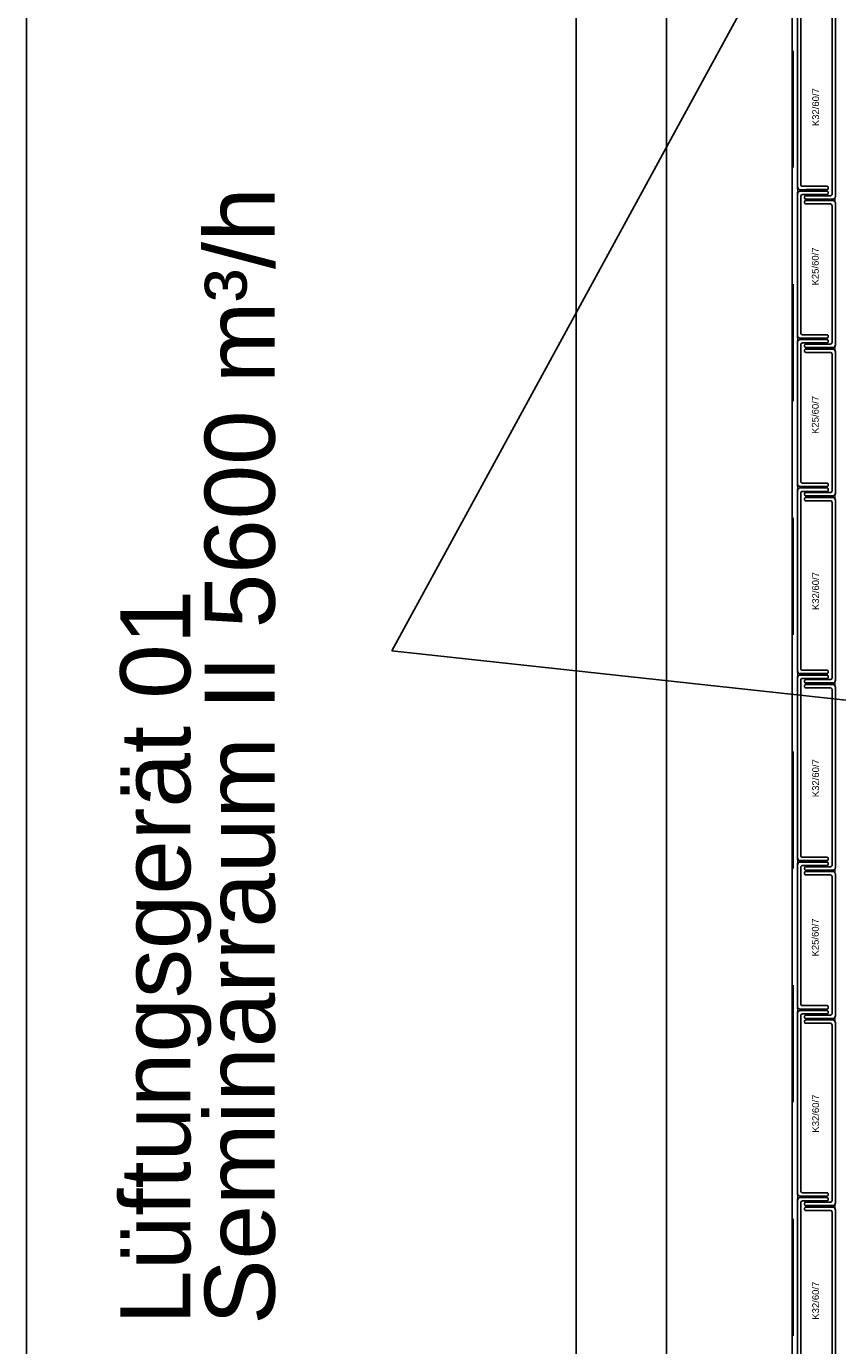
# Model space of a CAD drawing. Header units: metres. Extents: x 0 to 32.9, y 0 to 31.7.
# Tile 21 of 39: x 26.2 to 27.6, y 22 to 24.3. Entities that reach past the tile are written whole.
import ezdxf

# ---------------------------------------------------------------- set-up
doc = ezdxf.new("R2010")
doc.units = ezdxf.units.M
doc.linetypes.add('Dash Style-1', pattern=[0.41664, 0.20828, -0.20836])
for name, color, linetype in [('003ARCH_A', 7, 'Continuous'), ('003TX_TXT', 7, 'Continuous'), ('004TGA_L', 50, 'Continuous'), ('004TX_TXT', 7, 'Continuous')]:
    doc.layers.add(name, color=color, linetype=linetype)
doc.styles.add('ARIAL', font='arial.ttf')

msp = doc.modelspace()

# ---------------------------------------------------------------- linework, layer by layer
at = {"layer": '003ARCH_A', "color": 253, "linetype": 'Dash Style-1'}
msp.add_line((27.5184, 13.6555), (27.5184, 28.7372), dxfattribs=at)
at = {"layer": '003ARCH_A', "color": 253}
for p, q in [((27.5164, 28.6523), (27.5164, 13.6573)), ((27.2924, 28.4248), (27.2924, 13.8848))]:
    msp.add_line(p, q, dxfattribs=at)
at = {"layer": '003ARCH_A', "color": 253, "linetype": 'Continuous', "lineweight": 18}
for p, q in [((27.5261, 24.036), (27.5264, 24.035)), ((27.5261, 24.0352), (27.5261, 24.036)), ((27.5261, 24.0348), (27.5261, 24.0352)), ((27.5261, 24.0345), (27.5261, 24.0348)), ((27.5262, 24.034), (27.5261, 24.0345)), ((27.5261, 24.0253), (27.5263, 24.0268)), ((27.5264, 24.0263), (27.5261, 24.0253)), ((27.5262, 24.0337), (27.5262, 24.034)), ((27.5264, 24.0331), (27.5262, 24.0337)), ((27.5263, 24.0272), (27.5264, 24.0277)), ((27.5263, 24.0268), (27.5263, 24.0272)), ((27.5264, 24.035), (27.527, 24.034)), ((27.5265, 24.0314), (27.5264, 24.0331)), ((27.5264, 24.0281), (27.5265, 24.0285)), ((27.5264, 24.0277), (27.5264, 24.0281)), ((27.527, 24.0273), (27.5264, 24.0263)), ((27.5265, 24.0308), (27.5265, 24.0314)), ((27.5265, 24.0302), (27.5265, 24.0308)), ((27.5265, 24.0297), (27.5265, 24.0302)), ((27.5265, 24.029), (27.5265, 24.0297)), ((27.5265, 24.0285), (27.5265, 24.029)), ((27.527, 24.034), (27.528, 24.033)), ((27.528, 24.0283), (27.527, 24.0273)), ((27.528, 24.033), (27.529, 24.0324)), ((27.529, 24.0289), (27.528, 24.0283)), ((27.529, 24.0324), (27.53, 24.0321)), ((27.53, 24.0292), (27.529, 24.0289)), ((27.53, 24.0321), (27.5301, 24.0316)), ((27.5301, 24.0293), (27.53, 24.0292)), ((27.5301, 24.0316), (27.5301, 24.0314)), ((27.5301, 24.0314), (27.5302, 24.0312)), ((27.5302, 24.0299), (27.5301, 24.0295)), ((27.5301, 24.0295), (27.5301, 24.0293)), ((27.5302, 24.0312), (27.5302, 24.031)), ((27.5302, 24.031), (27.5302, 24.0308)), ((27.5302, 24.0308), (27.5302, 24.0306)), ((27.5302, 24.0306), (27.5302, 24.0304)), ((27.5302, 24.0304), (27.5302, 24.0301)), ((27.5302, 24.0301), (27.5302, 24.0299)), ((27.5896, 24.0148), (27.5895, 24.0145)), ((27.5895, 24.0145), (27.5895, 24.0143)), ((27.5895, 24.0143), (27.5895, 24.0141)), ((27.5895, 24.0141), (27.5895, 24.0139)), ((27.5895, 24.0139), (27.5895, 24.0137)), ((27.5895, 24.0137), (27.5895, 24.0135)), ((27.5895, 24.0135), (27.5895, 24.0132)), ((27.5895, 24.0132), (27.5895, 24.013)), ((27.5895, 24.013), (27.5895, 24.0127)), ((27.5895, 24.0127), (27.5896, 24.0125)), ((27.5897, 24.0152), (27.5896, 24.0148)), ((27.5896, 24.0125), (27.5897, 24.0123)), ((27.5907, 24.0155), (27.5897, 24.0152)), ((27.5897, 24.0123), (27.5907, 24.012)), ((27.5917, 24.0161), (27.5907, 24.0155)), ((27.5907, 24.012), (27.5917, 24.0114)), ((27.5927, 24.0171), (27.5917, 24.0161)), ((27.5917, 24.0114), (27.5927, 24.0104)), ((27.5933, 24.0181), (27.5927, 24.0171)), ((27.5927, 24.0104), (27.5933, 24.0094)), ((27.5932, 24.0145), (27.5933, 24.0162)), ((27.5932, 24.0139), (27.5932, 24.0145)), ((27.5932, 24.0133), (27.5932, 24.0139)), ((27.5932, 24.0128), (27.5932, 24.0133)), ((27.5932, 24.0121), (27.5932, 24.0128)), ((27.5932, 24.0117), (27.5932, 24.0121)), ((27.5933, 24.0112), (27.5932, 24.0117)), ((27.5936, 24.0191), (27.5933, 24.0181)), ((27.5933, 24.0162), (27.5935, 24.0168)), ((27.5933, 24.0108), (27.5933, 24.0112)), ((27.5934, 24.0104), (27.5933, 24.0108)), ((27.5933, 24.0094), (27.5936, 24.0084)), ((27.5934, 24.0099), (27.5934, 24.0104)), ((27.5936, 24.0084), (27.5934, 24.0099)), ((27.5935, 24.0172), (27.5936, 24.0176)), ((27.5935, 24.0168), (27.5935, 24.0172)), ((27.5936, 24.0183), (27.5936, 24.0191)), ((27.5936, 24.0179), (27.5936, 24.0183)), ((27.5936, 24.0176), (27.5936, 24.0179)), ((27.5261, 23.7713), (27.5264, 23.7703)), ((27.5261, 23.7705), (27.5261, 23.7713)), ((27.5261, 23.7702), (27.5261, 23.7705)), ((27.5261, 23.7699), (27.5261, 23.7702)), ((27.5262, 23.7694), (27.5261, 23.7699)), ((27.5261, 23.7606), (27.5262, 23.7621)), ((27.5264, 23.7616), (27.5261, 23.7606)), ((27.5262, 23.769), (27.5262, 23.7694)), ((27.5263, 23.7685), (27.5262, 23.769)), ((27.5262, 23.7621), (27.5263, 23.7626)), ((27.5265, 23.7667), (27.5263, 23.7685)), ((27.5263, 23.763), (27.5264, 23.7634)), ((27.5263, 23.7626), (27.5263, 23.763)), ((27.5264, 23.7703), (27.527, 23.7693)), ((27.5264, 23.7644), (27.5265, 23.765)), ((27.5264, 23.7639), (27.5264, 23.7644)), ((27.5264, 23.7634), (27.5264, 23.7639)), ((27.527, 23.7626), (27.5264, 23.7616)), ((27.5265, 23.7662), (27.5265, 23.7667)), ((27.5265, 23.7655), (27.5265, 23.7662)), ((27.5265, 23.765), (27.5265, 23.7655)), ((27.527, 23.7693), (27.528, 23.7683)), ((27.528, 23.7636), (27.527, 23.7626)), ((27.528, 23.7683), (27.529, 23.7677)), ((27.529, 23.7642), (27.528, 23.7636)), ((27.529, 23.7677), (27.53, 23.7674)), ((27.53, 23.7645), (27.529, 23.7642)), ((27.53, 23.7674), (27.5301, 23.767)), ((27.5301, 23.7649), (27.53, 23.7647)), ((27.53, 23.7647), (27.53, 23.7645)), ((27.5301, 23.767), (27.5301, 23.7668)), ((27.5301, 23.7668), (27.5301, 23.7665)), ((27.5301, 23.7665), (27.5302, 23.7663)), ((27.5302, 23.7657), (27.5301, 23.7655)), ((27.5301, 23.7655), (27.5301, 23.7652)), ((27.5301, 23.7652), (27.5301, 23.7649)), ((27.5302, 23.7663), (27.5302, 23.7661)), ((27.5302, 23.7661), (27.5302, 23.7659)), ((27.5302, 23.7659), (27.5302, 23.7657)), ((27.5896, 23.7501), (27.5895, 23.7499)), ((27.5895, 23.7499), (27.5895, 23.7497)), ((27.5895, 23.7497), (27.5895, 23.7494)), ((27.5895, 23.7494), (27.5895, 23.7493)), ((27.5895, 23.7493), (27.5895, 23.749)), ((27.5895, 23.749), (27.5895, 23.7488)), ((27.5895, 23.7488), (27.5895, 23.7486)), ((27.5895, 23.7486), (27.5895, 23.7484)), ((27.5895, 23.7484), (27.5895, 23.748)), ((27.5895, 23.748), (27.5896, 23.7478)), ((27.5897, 23.7505), (27.5896, 23.7501)), ((27.5896, 23.7478), (27.5897, 23.7477)), ((27.5907, 23.7508), (27.5897, 23.7505)), ((27.5897, 23.7477), (27.5907, 23.7473)), ((27.5917, 23.7514), (27.5907, 23.7508)), ((27.5907, 23.7473), (27.5917, 23.7468)), ((27.5927, 23.7524), (27.5917, 23.7514)), ((27.5917, 23.7468), (27.5927, 23.7458)), ((27.5933, 23.7534), (27.5927, 23.7524)), ((27.5927, 23.7458), (27.5933, 23.7448)), ((27.5932, 23.7499), (27.5933, 23.7516)), ((27.5932, 23.7493), (27.5932, 23.7499)), ((27.5932, 23.7486), (27.5932, 23.7493)), ((27.5932, 23.7481), (27.5932, 23.7486)), ((27.5932, 23.7475), (27.5932, 23.7481)), ((27.5932, 23.747), (27.5932, 23.7475)), ((27.5933, 23.7465), (27.5932, 23.747)), ((27.5936, 23.7544), (27.5933, 23.7534)), ((27.5933, 23.7516), (27.5935, 23.7521)), ((27.5933, 23.7461), (27.5933, 23.7465)), ((27.5934, 23.7457), (27.5933, 23.7461)), ((27.5933, 23.7448), (27.5936, 23.7437)), ((27.5934, 23.7452), (27.5934, 23.7457)), ((27.5936, 23.7437), (27.5934, 23.7452)), ((27.5935, 23.7525), (27.5936, 23.753)), ((27.5935, 23.7521), (27.5935, 23.7525)), ((27.5936, 23.7536), (27.5936, 23.7544)), ((27.5936, 23.7533), (27.5936, 23.7536)), ((27.5936, 23.753), (27.5936, 23.7533)), ((27.5261, 23.5067), (27.5264, 23.5057)), ((27.5261, 23.5059), (27.5261, 23.5067)), ((27.5261, 23.5055), (27.5261, 23.5059)), ((27.5261, 23.5052), (27.5261, 23.5055)), ((27.5262, 23.5047), (27.5261, 23.5052)), ((27.5262, 23.5043), (27.5262, 23.5047)), ((27.5263, 23.5038), (27.5262, 23.5043)), ((27.5265, 23.5021), (27.5263, 23.5038)), ((27.5264, 23.5057), (27.527, 23.5047)), ((27.5265, 23.5015), (27.5265, 23.5021)), ((27.527, 23.5047), (27.528, 23.5036)), ((27.528, 23.5036), (27.529, 23.5031)), ((27.529, 23.5031), (27.53, 23.5027)), ((27.53, 23.5027), (27.5301, 23.5023)), ((27.5301, 23.5023), (27.5301, 23.5021)), ((27.5301, 23.5021), (27.5301, 23.5019)), ((27.5261, 23.496), (27.5262, 23.4974)), ((27.5264, 23.497), (27.5261, 23.496)), ((27.5262, 23.4974), (27.5263, 23.4979)), ((27.5263, 23.4984), (27.5264, 23.4988)), ((27.5263, 23.4979), (27.5263, 23.4984)), ((27.5264, 23.4997), (27.5265, 23.5003)), ((27.5264, 23.4992), (27.5264, 23.4997)), ((27.5264, 23.4988), (27.5264, 23.4992)), ((27.527, 23.498), (27.5264, 23.497)), ((27.5265, 23.5009), (27.5265, 23.5015)), ((27.5265, 23.5003), (27.5265, 23.5009)), ((27.528, 23.499), (27.527, 23.498)), ((27.529, 23.4996), (27.528, 23.499)), ((27.53, 23.4999), (27.529, 23.4996)), ((27.5301, 23.5002), (27.53, 23.5)), ((27.53, 23.5), (27.53, 23.4999)), ((27.5301, 23.5019), (27.5302, 23.5017)), ((27.5302, 23.5011), (27.5301, 23.5008)), ((27.5301, 23.5008), (27.5301, 23.5006)), ((27.5301, 23.5006), (27.5301, 23.5002)), ((27.5302, 23.5017), (27.5302, 23.5015)), ((27.5302, 23.5015), (27.5302, 23.5013)), ((27.5302, 23.5013), (27.5302, 23.5011)), ((27.5896, 23.485), (27.5895, 23.4848)), ((27.5895, 23.4848), (27.5895, 23.4846)), ((27.5895, 23.4846), (27.5895, 23.4844)), ((27.5895, 23.4844), (27.5895, 23.4842)), ((27.5895, 23.4842), (27.5896, 23.4839)), ((27.5897, 23.4859), (27.5896, 23.4854)), ((27.5896, 23.4854), (27.5896, 23.4852)), ((27.5896, 23.4852), (27.5896, 23.485)), ((27.5896, 23.4839), (27.5896, 23.4837)), ((27.5896, 23.4837), (27.5896, 23.4834)), ((27.5896, 23.4834), (27.5897, 23.4831)), ((27.5907, 23.4862), (27.5897, 23.4859)), ((27.5897, 23.4831), (27.5897, 23.483)), ((27.5897, 23.483), (27.5907, 23.4827)), ((27.5917, 23.4868), (27.5907, 23.4862)), ((27.5907, 23.4827), (27.5917, 23.4821)), ((27.5927, 23.4878), (27.5917, 23.4868)), ((27.5917, 23.4821), (27.5927, 23.4811)), ((27.5933, 23.4888), (27.5927, 23.4878)), ((27.5927, 23.4811), (27.5933, 23.4801)), ((27.5932, 23.4852), (27.5934, 23.4869)), ((27.5932, 23.4846), (27.5932, 23.4852)), ((27.5932, 23.484), (27.5932, 23.4846)), ((27.5932, 23.4835), (27.5932, 23.484)), ((27.5933, 23.4828), (27.5932, 23.4835)), ((27.5936, 23.4898), (27.5933, 23.4888)), ((27.5933, 23.4823), (27.5933, 23.4828)), ((27.5933, 23.4819), (27.5933, 23.4823)), ((27.5934, 23.4815), (27.5933, 23.4819)), ((27.5933, 23.4801), (27.5936, 23.4791)), ((27.5934, 23.4869), (27.5935, 23.4875)), ((27.5934, 23.481), (27.5934, 23.4815)), ((27.5935, 23.4806), (27.5934, 23.481)), ((27.5935, 23.4878), (27.5936, 23.4883)), ((27.5935, 23.4875), (27.5935, 23.4878)), ((27.5936, 23.4791), (27.5935, 23.4806)), ((27.5936, 23.489), (27.5936, 23.4898)), ((27.5936, 23.4886), (27.5936, 23.489)), ((27.5936, 23.4883), (27.5936, 23.4886)), ((27.5261, 23.173), (27.5264, 23.172)), ((27.5261, 23.1722), (27.5261, 23.173)), ((27.5261, 23.1719), (27.5261, 23.1722)), ((27.5261, 23.1716), (27.5261, 23.1719)), ((27.5262, 23.1711), (27.5261, 23.1716)), ((27.5261, 23.1623), (27.5263, 23.1638)), ((27.5264, 23.1634), (27.5261, 23.1623)), ((27.5262, 23.1707), (27.5262, 23.1711)), ((27.5264, 23.1702), (27.5262, 23.1707)), ((27.5263, 23.1643), (27.5264, 23.1647)), ((27.5263, 23.1638), (27.5263, 23.1643)), ((27.5264, 23.172), (27.527, 23.171)), ((27.5265, 23.1685), (27.5264, 23.1702)), ((27.5264, 23.1651), (27.5265, 23.1656)), ((27.5264, 23.1647), (27.5264, 23.1651)), ((27.527, 23.1644), (27.5264, 23.1634)), ((27.5265, 23.1679), (27.5265, 23.1685)), ((27.5265, 23.1672), (27.5265, 23.1679)), ((27.5265, 23.1667), (27.5265, 23.1672)), ((27.5265, 23.1661), (27.5265, 23.1667)), ((27.5265, 23.1656), (27.5265, 23.1661)), ((27.527, 23.171), (27.528, 23.17)), ((27.528, 23.1654), (27.527, 23.1644)), ((27.528, 23.17), (27.529, 23.1694)), ((27.529, 23.1659), (27.528, 23.1654)), ((27.529, 23.1694), (27.53, 23.1691)), ((27.53, 23.1663), (27.529, 23.1659)), ((27.53, 23.1691), (27.5301, 23.1687)), ((27.5301, 23.1664), (27.53, 23.1663)), ((27.5301, 23.1687), (27.5301, 23.1685)), ((27.5301, 23.1685), (27.5302, 23.1683)), ((27.5302, 23.167), (27.5301, 23.1666)), ((27.5301, 23.1666), (27.5301, 23.1664)), ((27.5302, 23.1683), (27.5302, 23.168)), ((27.5302, 23.168), (27.5302, 23.1679)), ((27.5302, 23.1679), (27.5302, 23.1676)), ((27.5302, 23.1676), (27.5302, 23.1674)), ((27.5302, 23.1674), (27.5302, 23.1672)), ((27.5302, 23.1672), (27.5302, 23.167)), ((27.5896, 23.1514), (27.5895, 23.1512)), ((27.5895, 23.1512), (27.5895, 23.151)), ((27.5895, 23.151), (27.5895, 23.1508)), ((27.5895, 23.1508), (27.5895, 23.1506)), ((27.5895, 23.1506), (27.5896, 23.1503)), ((27.5897, 23.1522), (27.5896, 23.1518)), ((27.5896, 23.1518), (27.5896, 23.1516)), ((27.5896, 23.1516), (27.5896, 23.1514)), ((27.5896, 23.1503), (27.5896, 23.1501)), ((27.5896, 23.1501), (27.5896, 23.1497)), ((27.5896, 23.1497), (27.5897, 23.1495)), ((27.5907, 23.1526), (27.5897, 23.1522)), ((27.5897, 23.1495), (27.5897, 23.1494)), ((27.5897, 23.1494), (27.5907, 23.1491)), ((27.5917, 23.1531), (27.5907, 23.1526)), ((27.5907, 23.1491), (27.5917, 23.1485)), ((27.5927, 23.1542), (27.5917, 23.1531)), ((27.5933, 23.1552), (27.5927, 23.1542)), ((27.5932, 23.1516), (27.5934, 23.1533)), ((27.5932, 23.151), (27.5932, 23.1516)), ((27.5932, 23.1504), (27.5932, 23.151)), ((27.5932, 23.1498), (27.5932, 23.1504)), ((27.5933, 23.1492), (27.5932, 23.1498)), ((27.5936, 23.1562), (27.5933, 23.1552)), ((27.5933, 23.1487), (27.5933, 23.1492)), ((27.5934, 23.1533), (27.5935, 23.1538)), ((27.5935, 23.1542), (27.5936, 23.1547)), ((27.5935, 23.1538), (27.5935, 23.1542)), ((27.5936, 23.1554), (27.5936, 23.1562)), ((27.5936, 23.155), (27.5936, 23.1554)), ((27.5936, 23.1547), (27.5936, 23.155)), ((27.5917, 23.1485), (27.5927, 23.1475)), ((27.5927, 23.1475), (27.5933, 23.1465)), ((27.5933, 23.1483), (27.5933, 23.1487)), ((27.5934, 23.1479), (27.5933, 23.1483)), ((27.5933, 23.1465), (27.5936, 23.1455)), ((27.5934, 23.1474), (27.5934, 23.1479)), ((27.5935, 23.1469), (27.5934, 23.1474)), ((27.5936, 23.1455), (27.5935, 23.1469)), ((27.5261, 22.8394), (27.5264, 22.8384)), ((27.5261, 22.8386), (27.5261, 22.8394)), ((27.5261, 22.8383), (27.5261, 22.8386)), ((27.5261, 22.838), (27.5261, 22.8383)), ((27.5262, 22.8375), (27.5261, 22.838)), ((27.5261, 22.8287), (27.5263, 22.8302)), ((27.5264, 22.8297), (27.5261, 22.8287)), ((27.5262, 22.8371), (27.5262, 22.8375)), ((27.5264, 22.8366), (27.5262, 22.8371)), ((27.5263, 22.8307), (27.5264, 22.8311)), ((27.5263, 22.8302), (27.5263, 22.8307)), ((27.5264, 22.8384), (27.527, 22.8374)), ((27.5265, 22.8348), (27.5264, 22.8366)), ((27.5264, 22.8315), (27.5265, 22.832)), ((27.5264, 22.8311), (27.5264, 22.8315)), ((27.527, 22.8307), (27.5264, 22.8297)), ((27.5265, 22.8343), (27.5265, 22.8348)), ((27.5265, 22.8336), (27.5265, 22.8343)), ((27.5265, 22.8331), (27.5265, 22.8336)), ((27.5265, 22.8325), (27.5265, 22.8331)), ((27.5265, 22.832), (27.5265, 22.8325)), ((27.527, 22.8374), (27.528, 22.8364)), ((27.528, 22.8317), (27.527, 22.8307)), ((27.528, 22.8364), (27.529, 22.8358)), ((27.529, 22.8323), (27.528, 22.8317)), ((27.529, 22.8358), (27.53, 22.8355)), ((27.53, 22.8326), (27.529, 22.8323)), ((27.53, 22.8355), (27.5301, 22.8351)), ((27.5301, 22.8328), (27.53, 22.8326)), ((27.5301, 22.8351), (27.5301, 22.8349)), ((27.5301, 22.8349), (27.5302, 22.8346)), ((27.5302, 22.8333), (27.5301, 22.833)), ((27.5301, 22.833), (27.5301, 22.8328)), ((27.5302, 22.8346), (27.5302, 22.8344)), ((27.5302, 22.8344), (27.5302, 22.8342)), ((27.5302, 22.8342), (27.5302, 22.834)), ((27.5302, 22.834), (27.5302, 22.8338)), ((27.5302, 22.8338), (27.5302, 22.8336)), ((27.5302, 22.8336), (27.5302, 22.8333)), ((27.5927, 22.8206), (27.5917, 22.8196)), ((27.5933, 22.8216), (27.5927, 22.8206)), ((27.5932, 22.818), (27.5933, 22.8197)), ((27.5936, 22.8226), (27.5933, 22.8216)), ((27.5933, 22.8197), (27.5935, 22.8203)), ((27.5935, 22.8206), (27.5936, 22.8211)), ((27.5935, 22.8203), (27.5935, 22.8206)), ((27.5936, 22.8218), (27.5936, 22.8226)), ((27.5936, 22.8214), (27.5936, 22.8218)), ((27.5936, 22.8211), (27.5936, 22.8214)), ((27.5896, 22.8182), (27.5895, 22.818)), ((27.5895, 22.818), (27.5895, 22.8178)), ((27.5895, 22.8178), (27.5895, 22.8176)), ((27.5895, 22.8176), (27.5895, 22.8174)), ((27.5895, 22.8174), (27.5895, 22.8172)), ((27.5895, 22.8172), (27.5895, 22.817)), ((27.5895, 22.817), (27.5895, 22.8167)), ((27.5895, 22.8167), (27.5895, 22.8165)), ((27.5895, 22.8165), (27.5895, 22.8161)), ((27.5895, 22.8161), (27.5896, 22.8159)), ((27.5897, 22.8187), (27.5896, 22.8182)), ((27.5896, 22.8159), (27.5897, 22.8158)), ((27.5907, 22.819), (27.5897, 22.8187)), ((27.5897, 22.8158), (27.5907, 22.8155)), ((27.5917, 22.8196), (27.5907, 22.819)), ((27.5907, 22.8155), (27.5917, 22.8149)), ((27.5917, 22.8149), (27.5927, 22.8139)), ((27.5927, 22.8139), (27.5933, 22.8129)), ((27.5932, 22.8174), (27.5932, 22.818)), ((27.5932, 22.8168), (27.5932, 22.8174)), ((27.5932, 22.8163), (27.5932, 22.8168)), ((27.5932, 22.8156), (27.5932, 22.8163)), ((27.5932, 22.8151), (27.5932, 22.8156)), ((27.5933, 22.8147), (27.5932, 22.8151)), ((27.5933, 22.8143), (27.5933, 22.8147)), ((27.5934, 22.8138), (27.5933, 22.8143)), ((27.5933, 22.8129), (27.5936, 22.8119)), ((27.5934, 22.8134), (27.5934, 22.8138)), ((27.5936, 22.8119), (27.5934, 22.8134)), ((27.5261, 22.5748), (27.5264, 22.5738)), ((27.5261, 22.574), (27.5261, 22.5748)), ((27.5261, 22.5736), (27.5261, 22.574)), ((27.5261, 22.5733), (27.5261, 22.5736)), ((27.5262, 22.5729), (27.5261, 22.5733)), ((27.5261, 22.5641), (27.5262, 22.5656)), ((27.5264, 22.5651), (27.5261, 22.5641)), ((27.5262, 22.5725), (27.5262, 22.5729)), ((27.5263, 22.5719), (27.5262, 22.5725)), ((27.5262, 22.5656), (27.5263, 22.5661)), ((27.5265, 22.5702), (27.5263, 22.5719)), ((27.5263, 22.5665), (27.5264, 22.5669)), ((27.5263, 22.5661), (27.5263, 22.5665)), ((27.5264, 22.5738), (27.527, 22.5728)), ((27.5264, 22.5678), (27.5265, 22.5685)), ((27.5264, 22.5674), (27.5264, 22.5678)), ((27.5264, 22.5669), (27.5264, 22.5674)), ((27.527, 22.5661), (27.5264, 22.5651)), ((27.5265, 22.5696), (27.5265, 22.5702)), ((27.5265, 22.569), (27.5265, 22.5696)), ((27.5265, 22.5685), (27.5265, 22.569)), ((27.527, 22.5728), (27.528, 22.5718)), ((27.528, 22.5671), (27.527, 22.5661)), ((27.528, 22.5718), (27.529, 22.5712)), ((27.529, 22.5677), (27.528, 22.5671)), ((27.529, 22.5712), (27.53, 22.5709)), ((27.53, 22.568), (27.529, 22.5677)), ((27.53, 22.5709), (27.5301, 22.5705)), ((27.5301, 22.5684), (27.53, 22.5682)), ((27.53, 22.5682), (27.53, 22.568)), ((27.5301, 22.5705), (27.5301, 22.5702)), ((27.5301, 22.5702), (27.5301, 22.57)), ((27.5301, 22.57), (27.5302, 22.5698)), ((27.5302, 22.5692), (27.5301, 22.5689)), ((27.5301, 22.5689), (27.5301, 22.5687)), ((27.5301, 22.5687), (27.5301, 22.5684)), ((27.5302, 22.5698), (27.5302, 22.5696)), ((27.5302, 22.5696), (27.5302, 22.5694)), ((27.5302, 22.5694), (27.5302, 22.5692)), ((27.5896, 22.5532), (27.5895, 22.553)), ((27.5895, 22.553), (27.5895, 22.5528)), ((27.5895, 22.5528), (27.5895, 22.5525)), ((27.5895, 22.5525), (27.5895, 22.5523)), ((27.5895, 22.5523), (27.5896, 22.5521)), ((27.5897, 22.554), (27.5896, 22.5536)), ((27.5896, 22.5536), (27.5896, 22.5534)), ((27.5896, 22.5534), (27.5896, 22.5532)), ((27.5896, 22.5521), (27.5896, 22.5519)), ((27.5896, 22.5519), (27.5896, 22.5515)), ((27.5896, 22.5515), (27.5897, 22.5513)), ((27.5907, 22.5544), (27.5897, 22.554)), ((27.5897, 22.5513), (27.5897, 22.5512)), ((27.5897, 22.5512), (27.5907, 22.5509)), ((27.5917, 22.5549), (27.5907, 22.5544)), ((27.5907, 22.5509), (27.5917, 22.5503)), ((27.5927, 22.5559), (27.5917, 22.5549)), ((27.5917, 22.5503), (27.5927, 22.5493)), ((27.5933, 22.557), (27.5927, 22.5559)), ((27.5927, 22.5493), (27.5933, 22.5483)), ((27.5932, 22.5534), (27.5934, 22.5551)), ((27.5932, 22.5528), (27.5932, 22.5534)), ((27.5932, 22.5522), (27.5932, 22.5528)), ((27.5932, 22.5516), (27.5932, 22.5522)), ((27.5933, 22.551), (27.5932, 22.5516)), ((27.5936, 22.558), (27.5933, 22.557)), ((27.5933, 22.5505), (27.5933, 22.551)), ((27.5933, 22.5501), (27.5933, 22.5505)), ((27.5934, 22.5497), (27.5933, 22.5501)), ((27.5933, 22.5483), (27.5936, 22.5473)), ((27.5934, 22.5551), (27.5935, 22.5556)), ((27.5934, 22.5492), (27.5934, 22.5497)), ((27.5935, 22.5487), (27.5934, 22.5492)), ((27.5935, 22.556), (27.5936, 22.5565)), ((27.5935, 22.5556), (27.5935, 22.556)), ((27.5936, 22.5473), (27.5935, 22.5487)), ((27.5936, 22.5572), (27.5936, 22.558)), ((27.5936, 22.5568), (27.5936, 22.5572)), ((27.5936, 22.5565), (27.5936, 22.5568)), ((27.5261, 22.2412), (27.5264, 22.2402)), ((27.5261, 22.2404), (27.5261, 22.2412)), ((27.5261, 22.24), (27.5261, 22.2404)), ((27.5261, 22.2397), (27.5261, 22.24)), ((27.5262, 22.2393), (27.5261, 22.2397)), ((27.5261, 22.2305), (27.5263, 22.232)), ((27.5262, 22.2389), (27.5262, 22.2393)), ((27.5264, 22.2384), (27.5262, 22.2389)), ((27.5263, 22.2325), (27.5264, 22.2329)), ((27.5263, 22.232), (27.5263, 22.2325)), ((27.5264, 22.2402), (27.527, 22.2392)), ((27.5265, 22.2366), (27.5264, 22.2384)), ((27.5264, 22.2333), (27.5265, 22.2338)), ((27.5264, 22.2329), (27.5264, 22.2333)), ((27.527, 22.2325), (27.5264, 22.2315)), ((27.5265, 22.236), (27.5265, 22.2366)), ((27.5265, 22.2354), (27.5265, 22.236)), ((27.5265, 22.2349), (27.5265, 22.2354)), ((27.5265, 22.2343), (27.5265, 22.2349)), ((27.5265, 22.2338), (27.5265, 22.2343)), ((27.527, 22.2392), (27.528, 22.2382)), ((27.528, 22.2335), (27.527, 22.2325)), ((27.528, 22.2382), (27.529, 22.2376)), ((27.529, 22.2341), (27.528, 22.2335)), ((27.529, 22.2376), (27.53, 22.2373)), ((27.53, 22.2344), (27.529, 22.2341)), ((27.53, 22.2373), (27.5301, 22.2369)), ((27.5301, 22.2346), (27.53, 22.2344)), ((27.5301, 22.2369), (27.5301, 22.2367)), ((27.5301, 22.2367), (27.5302, 22.2364)), ((27.5302, 22.2351), (27.5301, 22.2348)), ((27.5301, 22.2348), (27.5301, 22.2346)), ((27.5302, 22.2364), (27.5302, 22.2362)), ((27.5302, 22.2362), (27.5302, 22.236)), ((27.5302, 22.236), (27.5302, 22.2358)), ((27.5302, 22.2358), (27.5302, 22.2356)), ((27.5302, 22.2356), (27.5302, 22.2354)), ((27.5302, 22.2354), (27.5302, 22.2351)), ((27.5264, 22.2315), (27.5261, 22.2305)), ((27.5896, 22.2196), (27.5895, 22.2193)), ((27.5895, 22.2193), (27.5895, 22.2191)), ((27.5895, 22.2191), (27.5895, 22.2189)), ((27.5895, 22.2189), (27.5895, 22.2187)), ((27.5895, 22.2187), (27.5896, 22.2185)), ((27.5897, 22.2204), (27.5896, 22.22)), ((27.5896, 22.22), (27.5896, 22.2198)), ((27.5896, 22.2198), (27.5896, 22.2196)), ((27.5896, 22.2185), (27.5896, 22.2183)), ((27.5896, 22.2183), (27.5896, 22.2179)), ((27.5896, 22.2179), (27.5897, 22.2177)), ((27.5907, 22.2207), (27.5897, 22.2204)), ((27.5897, 22.2177), (27.5897, 22.2176)), ((27.5897, 22.2176), (27.5907, 22.2172)), ((27.5917, 22.2213), (27.5907, 22.2207)), ((27.5907, 22.2172), (27.5917, 22.2167)), ((27.5927, 22.2223), (27.5917, 22.2213)), ((27.5917, 22.2167), (27.5927, 22.2157)), ((27.5933, 22.2233), (27.5927, 22.2223)), ((27.5927, 22.2157), (27.5933, 22.2146)), ((27.5932, 22.2198), (27.5934, 22.2215)), ((27.5932, 22.2192), (27.5932, 22.2198)), ((27.5932, 22.2185), (27.5932, 22.2192)), ((27.5932, 22.218), (27.5932, 22.2185)), ((27.5933, 22.2174), (27.5932, 22.218)), ((27.5936, 22.2243), (27.5933, 22.2233)), ((27.5933, 22.2169), (27.5933, 22.2174)), ((27.5933, 22.2164), (27.5933, 22.2169)), ((27.5934, 22.216), (27.5933, 22.2164)), ((27.5933, 22.2146), (27.5936, 22.2136)), ((27.5934, 22.2215), (27.5935, 22.222)), ((27.5934, 22.2156), (27.5934, 22.216)), ((27.5935, 22.2151), (27.5934, 22.2156)), ((27.5935, 22.2224), (27.5936, 22.2229)), ((27.5935, 22.222), (27.5935, 22.2224)), ((27.5936, 22.2136), (27.5935, 22.2151)), ((27.5936, 22.2235), (27.5936, 22.2243)), ((27.5936, 22.2232), (27.5936, 22.2235)), ((27.5936, 22.2229), (27.5936, 22.2232))]:
    msp.add_line(p, q, dxfattribs=at)
at = {"layer": '003ARCH_A', "color": 253}
for points in [[(27.526, 24.0369), (27.526, 24.3579, -0.414214), (27.531, 24.3629), (27.579, 24.3629, -0.414214), (27.581, 24.3609), (27.581, 24.3589, -0.414214), (27.579, 24.3569), (27.535, 24.3569, 0.414214), (27.532, 24.3539), (27.532, 24.041, 0.414214), (27.535, 24.038), (27.579, 24.038, -0.414214), (27.581, 24.036), (27.581, 24.0339, -0.198912), (27.5804, 24.0325, -0.198912), (27.579, 24.0319), (27.531, 24.0319, -0.198912), (27.5275, 24.0334, -0.198912), (27.526, 24.0369)], [(27.5938, 24.3411), (27.5938, 24.0201, -0.414214), (27.5888, 24.0151), (27.5408, 24.0151, -0.414214), (27.5388, 24.0171), (27.5388, 24.0191, -0.414214), (27.5408, 24.0211), (27.5847, 24.0211, 0.414214), (27.5877, 24.0241), (27.5877, 24.337, 0.414214), (27.5847, 24.34), (27.5408, 24.34, -0.414214), (27.5388, 24.342), (27.5388, 24.3441, -0.198912), (27.5394, 24.3455, -0.198912), (27.5408, 24.3461), (27.5888, 24.3461, -0.198912), (27.5923, 24.3446, -0.198912), (27.5938, 24.3411)], [(27.526, 23.7723), (27.526, 24.0243, -0.414214), (27.531, 24.0293), (27.579, 24.0293, -0.414214), (27.581, 24.0273), (27.581, 24.0252, -0.414214), (27.579, 24.0232), (27.535, 24.0232, 0.414214), (27.532, 24.0202), (27.532, 23.7763, 0.414214), (27.535, 23.7733), (27.579, 23.7733, -0.414214), (27.581, 23.7713), (27.581, 23.7693, -0.198912), (27.5804, 23.7679, -0.198912), (27.579, 23.7673), (27.531, 23.7673, -0.198912), (27.5274, 23.7687, -0.198912), (27.526, 23.7723)], [(27.5937, 24.0075), (27.5937, 23.7554, -0.414214), (27.5887, 23.7504), (27.5407, 23.7504, -0.414214), (27.5387, 23.7524), (27.5387, 23.7545, -0.414214), (27.5407, 23.7565), (27.5847, 23.7565, 0.414214), (27.5877, 23.7595), (27.5877, 24.0034, 0.414214), (27.5847, 24.0064), (27.5407, 24.0064, -0.414214), (27.5387, 24.0084), (27.5387, 24.0105, -0.198912), (27.5393, 24.0119, -0.198912), (27.5407, 24.0125), (27.5887, 24.0125, -0.198912), (27.5923, 24.011, -0.198912), (27.5937, 24.0075)], [(27.526, 23.5076), (27.526, 23.7596, -0.414214), (27.531, 23.7646), (27.579, 23.7646, -0.414214), (27.581, 23.7626), (27.581, 23.7606, -0.414214), (27.579, 23.7586), (27.535, 23.7586, 0.414214), (27.532, 23.7556), (27.532, 23.5117, 0.414214), (27.535, 23.5087), (27.579, 23.5087, -0.414214), (27.581, 23.5067), (27.581, 23.5046, -0.198912), (27.5804, 23.5032, -0.198912), (27.579, 23.5026), (27.531, 23.5026, -0.198912), (27.5274, 23.5041, -0.198912), (27.526, 23.5076)], [(27.5937, 23.7428), (27.5937, 23.4908, -0.414214), (27.5887, 23.4858), (27.5407, 23.4858, -0.414214), (27.5387, 23.4878), (27.5387, 23.4898, -0.414214), (27.5407, 23.4918), (27.5847, 23.4918, 0.414214), (27.5877, 23.4948), (27.5877, 23.7388, 0.414214), (27.5847, 23.7418), (27.5407, 23.7418, -0.414214), (27.5387, 23.7438), (27.5387, 23.7458, -0.198912), (27.5393, 23.7472, -0.198912), (27.5407, 23.7478), (27.5887, 23.7478, -0.198912), (27.5923, 23.7463, -0.198912), (27.5937, 23.7428)], [(27.526, 23.174), (27.526, 23.495, -0.414214), (27.531, 23.5), (27.579, 23.5, -0.414214), (27.581, 23.498), (27.581, 23.4959, -0.414214), (27.579, 23.4939), (27.535, 23.4939, 0.414214), (27.532, 23.4909), (27.532, 23.178, 0.414214), (27.535, 23.175), (27.579, 23.175, -0.414214), (27.581, 23.173), (27.581, 23.171, -0.198912), (27.5804, 23.1696, -0.198912), (27.579, 23.169), (27.531, 23.169, -0.198912), (27.5275, 23.1705, -0.198912), (27.526, 23.174)], [(27.5938, 23.4782), (27.5938, 23.1572, -0.414214), (27.5888, 23.1522), (27.5408, 23.1522, -0.414214), (27.5388, 23.1542), (27.5388, 23.1562, -0.414214), (27.5408, 23.1582), (27.5847, 23.1582, 0.414214), (27.5877, 23.1612), (27.5877, 23.4741, 0.414214), (27.5847, 23.4771), (27.5408, 23.4771, -0.414214), (27.5388, 23.4791), (27.5388, 23.4812, -0.198912), (27.5394, 23.4826, -0.198912), (27.5408, 23.4832), (27.5888, 23.4832, -0.198912), (27.5923, 23.4817, -0.198912), (27.5938, 23.4782)], [(27.526, 22.8404), (27.526, 23.1614, -0.414214), (27.531, 23.1664), (27.579, 23.1664, -0.414214), (27.581, 23.1644), (27.581, 23.1623, -0.414214), (27.579, 23.1603), (27.535, 23.1603, 0.414214), (27.532, 23.1573), (27.532, 22.8444, 0.414214), (27.535, 22.8414), (27.579, 22.8414, -0.414214), (27.581, 22.8394), (27.581, 22.8374, -0.198912), (27.5804, 22.836, -0.198912), (27.579, 22.8354), (27.531, 22.8354, -0.198912), (27.5275, 22.8368, -0.198912), (27.526, 22.8404)], [(27.5938, 23.1445), (27.5938, 22.8235, -0.414214), (27.5888, 22.8185), (27.5408, 22.8185, -0.414214), (27.5388, 22.8205), (27.5388, 22.8226, -0.414214), (27.5408, 22.8246), (27.5847, 22.8246, 0.414214), (27.5877, 22.8276), (27.5877, 23.1405, 0.414214), (27.5847, 23.1435), (27.5408, 23.1435, -0.414214), (27.5388, 23.1455), (27.5388, 23.1475, -0.198912), (27.5394, 23.1489, -0.198912), (27.5408, 23.1495), (27.5888, 23.1495, -0.198912), (27.5923, 23.1481, -0.198912), (27.5938, 23.1445)], [(27.526, 22.5757), (27.526, 22.8278, -0.414214), (27.531, 22.8328), (27.579, 22.8328, -0.414214), (27.581, 22.8308), (27.581, 22.8287, -0.414214), (27.579, 22.8267), (27.535, 22.8267, 0.414214), (27.532, 22.8237), (27.532, 22.5798, 0.414214), (27.535, 22.5768), (27.579, 22.5768, -0.414214), (27.581, 22.5748), (27.581, 22.5727, -0.198912), (27.5804, 22.5713, -0.198912), (27.579, 22.5707), (27.531, 22.5707, -0.198912), (27.5274, 22.5722, -0.198912), (27.526, 22.5757)], [(27.5937, 22.8109), (27.5937, 22.5589, -0.414214), (27.5887, 22.5539), (27.5407, 22.5539, -0.414214), (27.5387, 22.5559), (27.5387, 22.558, -0.414214), (27.5407, 22.56), (27.5847, 22.56, 0.414214), (27.5877, 22.563), (27.5877, 22.8069, 0.414214), (27.5847, 22.8099), (27.5407, 22.8099, -0.414214), (27.5387, 22.8119), (27.5387, 22.8139, -0.198912), (27.5393, 22.8154, -0.198912), (27.5407, 22.8159), (27.5887, 22.8159, -0.198912), (27.5923, 22.8145, -0.198912), (27.5937, 22.8109)], [(27.526, 22.2422), (27.526, 22.5632, -0.414214), (27.531, 22.5682), (27.579, 22.5682, -0.414214), (27.581, 22.5662), (27.581, 22.5641, -0.414214), (27.579, 22.5621), (27.535, 22.5621, 0.414214), (27.532, 22.5591), (27.532, 22.2462, 0.414214), (27.535, 22.2432), (27.579, 22.2432, -0.414214), (27.581, 22.2412), (27.581, 22.2392, -0.198912), (27.5804, 22.2377, -0.198912), (27.579, 22.2372), (27.531, 22.2372, -0.198912), (27.5275, 22.2386, -0.198912), (27.526, 22.2422)], [(27.5938, 22.5463), (27.5938, 22.2253, -0.414214), (27.5888, 22.2203), (27.5408, 22.2203, -0.414214), (27.5388, 22.2223), (27.5388, 22.2244, -0.414214), (27.5408, 22.2264), (27.5847, 22.2264, 0.414214), (27.5877, 22.2294), (27.5877, 22.5423, 0.414214), (27.5847, 22.5453), (27.5408, 22.5453, -0.414214), (27.5388, 22.5473), (27.5388, 22.5493, -0.198912), (27.5394, 22.5507, -0.198912), (27.5408, 22.5513), (27.5888, 22.5513, -0.198912), (27.5923, 22.5499, -0.198912), (27.5938, 22.5463)], [(27.526, 21.9085), (27.526, 22.2295, -0.414214), (27.531, 22.2345), (27.579, 22.2345, -0.414214), (27.581, 22.2325), (27.581, 22.2305, -0.414214), (27.579, 22.2285), (27.535, 22.2285, 0.414214), (27.532, 22.2255), (27.532, 21.9126, 0.414214), (27.535, 21.9096), (27.579, 21.9096, -0.414214), (27.581, 21.9076), (27.581, 21.9055, -0.198912), (27.5804, 21.9041, -0.198912), (27.579, 21.9035), (27.531, 21.9035, -0.198912), (27.5275, 21.905, -0.198912), (27.526, 21.9085)], [(27.5938, 22.2127), (27.5938, 21.8917, -0.414214), (27.5888, 21.8867), (27.5408, 21.8867, -0.414214), (27.5388, 21.8887), (27.5388, 21.8908, -0.414214), (27.5408, 21.8928), (27.5847, 21.8928, 0.414214), (27.5877, 21.8958), (27.5877, 22.2086, 0.414214), (27.5847, 22.2116), (27.5408, 22.2116, -0.414214), (27.5388, 22.2136), (27.5388, 22.2157, -0.198912), (27.5394, 22.2171, -0.198912), (27.5408, 22.2177), (27.5888, 22.2177, -0.198912), (27.5923, 22.2162, -0.198912), (27.5938, 22.2127)]]:
    msp.add_lwpolyline(points, format="xyb", close=True, dxfattribs=at)
at = {"layer": '003ARCH_A', "color": 253, "lineweight": 18}
for points in [[(27.5786, 24.0211), (27.5407, 24.0211, 0.414214), (27.5387, 24.0191), (27.5387, 24.0171, 0.414214), (27.5407, 24.0151), (27.5786, 24.0151)], [(27.5411, 24.038), (27.5789, 24.038, -0.414214), (27.581, 24.036), (27.581, 24.034, -0.414214), (27.5789, 24.032), (27.5411, 24.032)], [(27.5411, 24.0233), (27.579, 24.0233, 0.414214), (27.581, 24.0253), (27.581, 24.0273, 0.414214), (27.579, 24.0293), (27.5411, 24.0293)], [(27.5411, 23.7733), (27.5789, 23.7733, -0.414214), (27.581, 23.7713), (27.581, 23.7693, -0.414214), (27.5789, 23.7673), (27.5411, 23.7673)], [(27.5411, 23.7586), (27.5789, 23.7586, 0.414214), (27.581, 23.7606), (27.581, 23.7626, 0.414214), (27.5789, 23.7646), (27.5411, 23.7646)], [(27.5786, 23.7565), (27.5407, 23.7565, 0.414214), (27.5387, 23.7545), (27.5387, 23.7524, 0.414214), (27.5407, 23.7504), (27.5786, 23.7504)], [(27.5411, 23.5087), (27.579, 23.5087, -0.414214), (27.581, 23.5067), (27.581, 23.5047, -0.414214), (27.579, 23.5026), (27.5411, 23.5026)], [(27.5786, 23.4918), (27.5407, 23.4918, 0.414214), (27.5387, 23.4898), (27.5387, 23.4878, 0.414214), (27.5407, 23.4858), (27.5786, 23.4858)], [(27.5411, 23.494), (27.5789, 23.494, 0.414214), (27.581, 23.496), (27.581, 23.498, 0.414214), (27.5789, 23.5), (27.5411, 23.5)], [(27.5411, 23.175), (27.579, 23.175, -0.414214), (27.581, 23.173), (27.581, 23.171, -0.414214), (27.579, 23.169), (27.5411, 23.169)], [(27.5786, 23.1582), (27.5407, 23.1582, 0.414214), (27.5387, 23.1562), (27.5387, 23.1542, 0.414214), (27.5407, 23.1522), (27.5786, 23.1522)], [(27.5411, 23.1603), (27.579, 23.1603, 0.414214), (27.581, 23.1623), (27.581, 23.1644, 0.414214), (27.579, 23.1664), (27.5411, 23.1664)], [(27.5786, 22.8246), (27.5407, 22.8246, 0.414214), (27.5387, 22.8226), (27.5387, 22.8206, 0.414214), (27.5407, 22.8186), (27.5786, 22.8186)], [(27.5411, 22.8415), (27.5789, 22.8415, -0.414214), (27.581, 22.8394), (27.581, 22.8374, -0.414214), (27.5789, 22.8354), (27.5411, 22.8354)], [(27.5411, 22.8267), (27.579, 22.8267, 0.414214), (27.581, 22.8287), (27.581, 22.8307, 0.414214), (27.579, 22.8327), (27.5411, 22.8327)], [(27.5411, 22.5768), (27.579, 22.5768, -0.414214), (27.581, 22.5748), (27.581, 22.5728, -0.414214), (27.579, 22.5708), (27.5411, 22.5708)], [(27.5411, 22.5621), (27.5789, 22.5621, 0.414214), (27.581, 22.5641), (27.581, 22.5661, 0.414214), (27.5789, 22.5681), (27.5411, 22.5681)], [(27.5786, 22.56), (27.5407, 22.56, 0.414214), (27.5387, 22.558), (27.5387, 22.556, 0.414214), (27.5407, 22.554), (27.5786, 22.554)], [(27.5411, 22.2432), (27.579, 22.2432, -0.414214), (27.581, 22.2412), (27.581, 22.2392, -0.414214), (27.579, 22.2372), (27.5411, 22.2372)], [(27.5411, 22.2285), (27.579, 22.2285, 0.414214), (27.581, 22.2305), (27.581, 22.2325, 0.414214), (27.579, 22.2345), (27.5411, 22.2345)], [(27.5786, 22.2264), (27.5407, 22.2264, 0.414214), (27.5387, 22.2243), (27.5387, 22.2223, 0.414214), (27.5407, 22.2203), (27.5786, 22.2203)]]:
    msp.add_lwpolyline(points, format="xyb", dxfattribs=at)
at = {"layer": '004TGA_L', "color": 70}
for p, q in [((26.1513, 21.9233), (26.1513, 25.9233)), ((27.1313, 21.9233), (27.1313, 25.9233))]:
    msp.add_line(p, q, dxfattribs=at)
at = {"layer": '004TX_TXT', "color": 7}
for p in [(28.9907, 27.2238), (28.9005, 22.9816)]:
    msp.add_line(p, (26.803, 23.2094), dxfattribs=at)

# ---------------------------------------------------------------- texts
at = {"layer": '003ARCH_A', "color": 253, "char_height": 0.01212, "attachment_point": 7, "rotation": 90, "line_spacing_factor": 0.967741, "style": 'ARIAL'}
for s, insert in [('K32/60/7', (27.5646, 24.1452)), ('K25/60/7', (27.564, 23.8611)), ('K25/60/7', (27.564, 23.5964)), ('K32/60/7', (27.5646, 23.2822)), ('K32/60/7', (27.5646, 22.9486)), ('K25/60/7', (27.564, 22.6645)), ('K32/60/7', (27.5646, 22.3504)), ('K32/60/7', (27.5646, 22.0168))]:
    msp.add_mtext(s, dxfattribs=dict(at, insert=insert))
at = {"layer": '003TX_TXT', "color": 7, "style": 'ARIAL'}
for s, p in [('Seminarraum II 5600 m³/h', (26.5941, 22.0078)), ('Lüftungsgerät 01', (26.4435, 22.0078))]:
    msp.add_text(s, height=0.125, rotation=90, dxfattribs=at).set_placement(p)

doc.saveas('drawing.dxf')
